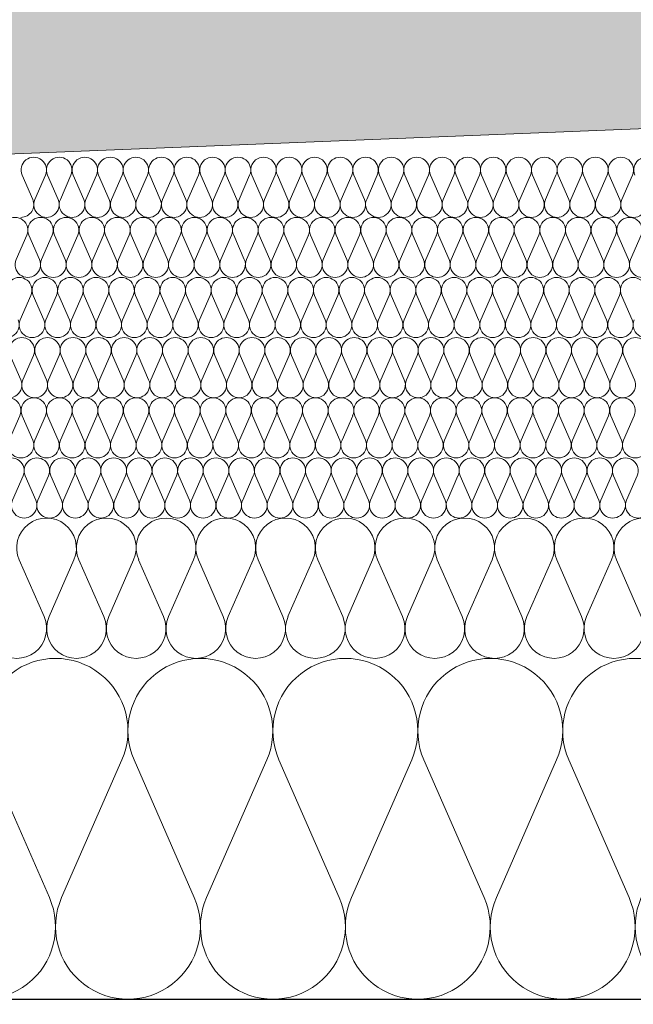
# Model space of a CAD drawing. Extents: x -547885 to -186295, y -25370 to 156194.
# Tile 36 of 256: x -515460 to -515154, y -7972 to -7481. Entities that reach past the tile are written whole.
import ezdxf

# ---------------------------------------------------------------- set-up
doc = ezdxf.new("R2010")
doc.units = 0
doc.header["$MEASUREMENT"] = 0
for name, color, linetype, lineweight in [('Arch stropy_Nr_Pióra__1', 7, 'Continuous', 25), ('INWENT KONST. DREWNIANA_Nr_Pióra__21', 7, 'Continuous', 9), ('INWENT WYMIARY_Nr_Pióra__21', 7, 'Continuous', 9), ('INWENT WYMIARY_Nr_Pióra__5', 7, 'Continuous', 13)]:
    doc.layers.add(name, color=color, linetype=linetype, lineweight=lineweight)
doc.layers.add('arch wypelnienia_Nr_Pióra__2', color=7, linetype='Continuous', lineweight=13, true_color=0x7f7f7f)
doc.layers.add('Inwent Izolacje_Nr_Pióra__2', color=7, linetype='Continuous', lineweight=13, true_color=0x7f7f7f)
doc.layers.add('Inwent Izolacje', color=7, linetype='Continuous')
doc.layers.add('INWENT WYMIARY', color=7, linetype='Continuous')
doc.styles.add('GENERATED_STYLE_2', font='txt')
doc.dimstyles.new('GENERATED_STYLE__11', dxfattribs={"dimtxt": 160.000002, "dimasz": 110.144928, "dimexe": 0.18, "dimexo": 40, "dimgap": 0.09, "dimtad": 1, "dimtih": 1, "dimtoh": 1, "dimdec": 0, "dimzin": 0, "dimdsep": 46, "dimtxsty": 'GENERATED_STYLE_2', "dimblk": 'ARROWHEAD_5', "dimblk1": 'ARROWHEAD_5', "dimblk2": 'ARROWHEAD_5', "dimcen": 0.09, "dimclrd": 7, "dimclre": 7, "dimclrt": 7, "dimazin": 0, "dimtfac": 1, "dimtdec": 4, "dimtmove": 0, "dimatfit": 3, "dimfxl": 0, "dimtolj": 1, "dimtzin": 0, "dimarcsym": 0})

# ---------------------------------------------------------------- blocks, each defined once
blk = doc.blocks.new('Izolacja cieplna 14_254', base_point=(-507889.55, -7969.58))
at = {"layer": 'Inwent Izolacje_Nr_Pióra__2', "linetype": 'Continuous'}
for p, q in [((-515445.37, -7918.92), (-515475.44, -7850.24)), ((-515409.24, -7850.24), (-515439.3, -7918.92)), ((-515373.1, -7918.92), (-515403.16, -7850.24)), ((-515336.96, -7850.24), (-515367.03, -7918.92)), ((-515300.82, -7918.92), (-515330.89, -7850.24)), ((-515264.68, -7850.24), (-515294.75, -7918.92)), ((-515228.55, -7918.92), (-515258.61, -7850.24)), ((-515192.41, -7850.24), (-515222.48, -7918.92)), ((-515156.27, -7918.92), (-515186.34, -7850.24))]:
    blk.add_line(p, q, dxfattribs=at)
for centre, start_param, end_param in [((-515442.34, -7835.73), 1.158003, 5.125183), ((-515370.06, -7835.73), 1.158003, 5.125183), ((-515297.79, -7835.73), 1.158003, 5.125183), ((-515225.51, -7835.73), 1.158003, 5.125183), ((-515153.24, -7835.73), 1.158003, 5.125183), ((-515478.47, -7933.42), 4.299595, 8.266774), ((-515406.2, -7933.42), 4.299595, 8.266774), ((-515333.92, -7933.42), 4.299595, 8.266774), ((-515261.65, -7933.42), 4.299595, 8.266774), ((-515189.37, -7933.42), 4.299595, 8.266774), ((-515117.1, -7933.42), 4.299595, 8.266774)]:
    blk.add_ellipse(centre, major_axis=(0, -36.15), ratio=0.999515, start_param=start_param, end_param=end_param, dxfattribs=at)
blk = doc.blocks.new('Izolacja cieplna 14_255', base_point=(-508759.55, -7799.58))
at = {"layer": 'Inwent Izolacje_Nr_Pióra__2', "linetype": 'Continuous'}
for p, q in [((-515448.04, -7778.72), (-515460.43, -7750.44)), ((-515433.15, -7750.44), (-515445.54, -7778.72)), ((-515418.25, -7778.72), (-515430.64, -7750.44)), ((-515403.36, -7750.44), (-515415.75, -7778.72)), ((-515388.46, -7778.72), (-515400.86, -7750.44)), ((-515373.57, -7750.44), (-515385.96, -7778.72)), ((-515358.68, -7778.72), (-515371.07, -7750.44)), ((-515343.78, -7750.44), (-515356.17, -7778.72)), ((-515328.89, -7778.72), (-515341.28, -7750.44)), ((-515314, -7750.44), (-515326.39, -7778.72)), ((-515299.1, -7778.72), (-515311.49, -7750.44)), ((-515284.21, -7750.44), (-515296.6, -7778.72)), ((-515269.32, -7778.72), (-515281.71, -7750.44)), ((-515254.42, -7750.44), (-515266.81, -7778.72)), ((-515239.53, -7778.72), (-515251.92, -7750.44)), ((-515224.63, -7750.44), (-515237.03, -7778.72)), ((-515209.74, -7778.72), (-515222.13, -7750.44)), ((-515194.85, -7750.44), (-515207.24, -7778.72)), ((-515179.95, -7778.72), (-515192.34, -7750.44)), ((-515165.06, -7750.44), (-515177.45, -7778.72)), ((-515150.17, -7778.72), (-515162.56, -7750.44))]:
    blk.add_line(p, q, dxfattribs=at)
for centre, start_param, end_param in [((-515446.79, -7744.47), 2.728799, 6.695979), ((-515417, -7744.47), 2.728799, 6.695979), ((-515387.21, -7744.47), 2.728799, 6.695979), ((-515357.43, -7744.47), 2.728799, 6.695979), ((-515327.64, -7744.47), 2.728799, 6.695979), ((-515297.85, -7744.47), 2.728799, 6.695979), ((-515268.06, -7744.47), 2.728799, 6.695979), ((-515238.28, -7744.47), 2.728799, 6.695979), ((-515208.49, -7744.47), 2.728799, 6.695979), ((-515178.7, -7744.47), 2.728799, 6.695979), ((-515148.92, -7744.47), 2.728799, 6.695979), ((-515461.68, -7784.69), 5.870392, 9.837571), ((-515431.89, -7784.69), 5.870392, 9.837571), ((-515402.11, -7784.69), 5.870392, 9.837571), ((-515372.32, -7784.69), 5.870392, 9.837571), ((-515342.53, -7784.69), 5.870392, 9.837571), ((-515312.74, -7784.69), 5.870392, 9.837571), ((-515282.96, -7784.69), 5.870392, 9.837571), ((-515253.17, -7784.69), 5.870392, 9.837571), ((-515223.38, -7784.69), 5.870392, 9.837571), ((-515193.6, -7784.69), 5.870392, 9.837571), ((-515163.81, -7784.69), 5.870392, 9.837571)]:
    blk.add_ellipse(centre, major_axis=(-14.89, 0), ratio=0.999587, start_param=start_param, end_param=end_param, dxfattribs=at)
blk = doc.blocks.new('Izolacja cieplna 14_256', base_point=(-509409.55, -7729.58))
at = {"layer": 'Inwent Izolacje_Nr_Pióra__2', "linetype": 'Continuous'}
for p, q in [((-515458.53, -7708.52), (-515463.84, -7720.64)), ((-515452.15, -7720.64), (-515457.46, -7708.52)), ((-515445.77, -7708.52), (-515451.08, -7720.64)), ((-515439.39, -7720.64), (-515444.69, -7708.52)), ((-515433.01, -7708.52), (-515438.31, -7720.64)), ((-515426.63, -7720.64), (-515431.93, -7708.52)), ((-515420.25, -7708.52), (-515425.55, -7720.64)), ((-515413.87, -7720.64), (-515419.17, -7708.52)), ((-515407.49, -7708.52), (-515412.79, -7720.64)), ((-515401.11, -7720.64), (-515406.41, -7708.52)), ((-515394.73, -7708.52), (-515400.03, -7720.64)), ((-515388.34, -7720.64), (-515393.65, -7708.52)), ((-515381.96, -7708.52), (-515387.27, -7720.64)), ((-515375.58, -7720.64), (-515380.89, -7708.52)), ((-515369.2, -7708.52), (-515374.51, -7720.64)), ((-515362.82, -7720.64), (-515368.13, -7708.52)), ((-515356.44, -7708.52), (-515361.75, -7720.64)), ((-515350.06, -7720.64), (-515355.37, -7708.52)), ((-515343.68, -7708.52), (-515348.99, -7720.64)), ((-515337.3, -7720.64), (-515342.61, -7708.52)), ((-515330.92, -7708.52), (-515336.23, -7720.64)), ((-515324.54, -7720.64), (-515329.85, -7708.52)), ((-515318.16, -7708.52), (-515323.47, -7720.64)), ((-515311.78, -7720.64), (-515317.09, -7708.52)), ((-515305.4, -7708.52), (-515310.71, -7720.64)), ((-515299.02, -7720.64), (-515304.33, -7708.52)), ((-515292.64, -7708.52), (-515297.95, -7720.64)), ((-515286.26, -7720.64), (-515291.57, -7708.52)), ((-515279.88, -7708.52), (-515285.19, -7720.64)), ((-515273.5, -7720.64), (-515278.81, -7708.52)), ((-515267.12, -7708.52), (-515272.43, -7720.64)), ((-515260.74, -7720.64), (-515266.05, -7708.52)), ((-515254.36, -7708.52), (-515259.67, -7720.64)), ((-515247.98, -7720.64), (-515253.29, -7708.52)), ((-515241.6, -7708.52), (-515246.91, -7720.64)), ((-515235.22, -7720.64), (-515240.53, -7708.52)), ((-515228.84, -7708.52), (-515234.15, -7720.64)), ((-515222.46, -7720.64), (-515227.77, -7708.52)), ((-515216.08, -7708.52), (-515221.39, -7720.64)), ((-515209.7, -7720.64), (-515215.01, -7708.52)), ((-515203.32, -7708.52), (-515208.63, -7720.64)), ((-515196.94, -7720.64), (-515202.25, -7708.52)), ((-515190.56, -7708.52), (-515195.87, -7720.64)), ((-515184.18, -7720.64), (-515189.49, -7708.52)), ((-515177.8, -7708.52), (-515183.11, -7720.64)), ((-515171.42, -7720.64), (-515176.73, -7708.52)), ((-515165.04, -7708.52), (-515170.35, -7720.64)), ((-515158.66, -7720.64), (-515163.97, -7708.52)), ((-515152.28, -7708.52), (-515157.59, -7720.64))]:
    blk.add_line(p, q, dxfattribs=at)
for centre, start_param, end_param in [((-515464.37, -7705.96), 1.158003, 5.125183), ((-515451.61, -7705.96), 1.158003, 5.125183), ((-515438.85, -7705.96), 1.158003, 5.125183), ((-515426.09, -7705.96), 1.158003, 5.125183), ((-515413.33, -7705.96), 1.158003, 5.125183), ((-515400.57, -7705.96), 1.158003, 5.125183), ((-515387.81, -7705.96), 1.158003, 5.125183), ((-515375.05, -7705.96), 1.158003, 5.125183), ((-515362.29, -7705.96), 1.158003, 5.125183), ((-515349.53, -7705.96), 1.158003, 5.125183), ((-515336.77, -7705.96), 1.158003, 5.125183), ((-515324.01, -7705.96), 1.158003, 5.125183), ((-515311.25, -7705.96), 1.158003, 5.125183), ((-515298.49, -7705.96), 1.158003, 5.125183), ((-515285.73, -7705.96), 1.158003, 5.125183), ((-515272.97, -7705.96), 1.158003, 5.125183), ((-515260.2, -7705.96), 1.158003, 5.125183), ((-515247.44, -7705.96), 1.158003, 5.125183), ((-515234.68, -7705.96), 1.158003, 5.125183), ((-515221.92, -7705.96), 1.158003, 5.125183), ((-515209.16, -7705.96), 1.158003, 5.125183), ((-515196.4, -7705.96), 1.158003, 5.125183), ((-515183.64, -7705.96), 1.158003, 5.125183), ((-515170.88, -7705.96), 1.158003, 5.125183), ((-515158.12, -7705.96), 1.158003, 5.125183), ((-515457.99, -7723.2), 4.299595, 8.266774), ((-515445.23, -7723.2), 4.299595, 8.266774), ((-515432.47, -7723.2), 4.299595, 8.266774), ((-515419.71, -7723.2), 4.299595, 8.266774), ((-515406.95, -7723.2), 4.299595, 8.266774), ((-515394.19, -7723.2), 4.299595, 8.266774), ((-515381.43, -7723.2), 4.299595, 8.266774), ((-515368.67, -7723.2), 4.299595, 8.266774), ((-515355.91, -7723.2), 4.299595, 8.266774), ((-515343.15, -7723.2), 4.299595, 8.266774), ((-515330.39, -7723.2), 4.299595, 8.266774), ((-515317.63, -7723.2), 4.299595, 8.266774), ((-515304.87, -7723.2), 4.299595, 8.266774), ((-515292.11, -7723.2), 4.299595, 8.266774), ((-515279.35, -7723.2), 4.299595, 8.266774), ((-515266.58, -7723.2), 4.299595, 8.266774), ((-515253.82, -7723.2), 4.299595, 8.266774), ((-515241.06, -7723.2), 4.299595, 8.266774), ((-515228.3, -7723.2), 4.299595, 8.266774), ((-515215.54, -7723.2), 4.299595, 8.266774), ((-515202.78, -7723.2), 4.299595, 8.266774), ((-515190.02, -7723.2), 4.299595, 8.266774), ((-515177.26, -7723.2), 4.299595, 8.266774), ((-515164.5, -7723.2), 4.299595, 8.266774), ((-515151.74, -7723.2), 4.299595, 8.266774)]:
    blk.add_ellipse(centre, major_axis=(0, -6.38), ratio=0.999979, start_param=start_param, end_param=end_param, dxfattribs=at)
blk = doc.blocks.new('Izolacja cieplna 14_257', base_point=(-510059.55, -7699.58))
at = {"layer": 'Inwent Izolacje_Nr_Pióra__2', "linetype": 'Continuous'}
for p, q in [((-515460.09, -7678.52), (-515465.4, -7690.64)), ((-515453.71, -7690.64), (-515459.02, -7678.52)), ((-515447.32, -7678.52), (-515452.63, -7690.64)), ((-515440.94, -7690.64), (-515446.25, -7678.52)), ((-515434.56, -7678.52), (-515439.87, -7690.64)), ((-515428.17, -7690.64), (-515433.49, -7678.52)), ((-515421.79, -7678.52), (-515427.1, -7690.64)), ((-515415.41, -7690.64), (-515420.72, -7678.52)), ((-515409.03, -7678.52), (-515414.34, -7690.64)), ((-515402.64, -7690.64), (-515407.95, -7678.52)), ((-515396.26, -7678.52), (-515401.57, -7690.64)), ((-515389.88, -7690.64), (-515395.19, -7678.52)), ((-515383.49, -7678.52), (-515388.8, -7690.64)), ((-515377.11, -7690.64), (-515382.42, -7678.52)), ((-515370.73, -7678.52), (-515376.04, -7690.64)), ((-515364.35, -7690.64), (-515369.66, -7678.52)), ((-515357.96, -7678.52), (-515363.27, -7690.64)), ((-515351.58, -7690.64), (-515356.89, -7678.52)), ((-515345.2, -7678.52), (-515350.51, -7690.64)), ((-515338.81, -7690.64), (-515344.12, -7678.52)), ((-515332.43, -7678.52), (-515337.74, -7690.64)), ((-515326.05, -7690.64), (-515331.36, -7678.52)), ((-515319.66, -7678.52), (-515324.97, -7690.64)), ((-515313.28, -7690.64), (-515318.59, -7678.52)), ((-515306.9, -7678.52), (-515312.21, -7690.64)), ((-515300.52, -7690.64), (-515305.83, -7678.52)), ((-515294.13, -7678.52), (-515299.44, -7690.64)), ((-515287.75, -7690.64), (-515293.06, -7678.52)), ((-515281.37, -7678.52), (-515286.68, -7690.64)), ((-515274.98, -7690.64), (-515280.29, -7678.52)), ((-515268.6, -7678.52), (-515273.91, -7690.64)), ((-515262.22, -7690.64), (-515267.53, -7678.52)), ((-515255.83, -7678.52), (-515261.15, -7690.64)), ((-515249.45, -7690.64), (-515254.76, -7678.52)), ((-515243.07, -7678.52), (-515248.38, -7690.64)), ((-515236.69, -7690.64), (-515242, -7678.52)), ((-515230.3, -7678.52), (-515235.61, -7690.64)), ((-515223.92, -7690.64), (-515229.23, -7678.52)), ((-515217.54, -7678.52), (-515222.85, -7690.64)), ((-515211.15, -7690.64), (-515216.46, -7678.52)), ((-515204.77, -7678.52), (-515210.08, -7690.64)), ((-515198.39, -7690.64), (-515203.7, -7678.52)), ((-515192, -7678.52), (-515197.32, -7690.64)), ((-515185.62, -7690.64), (-515190.93, -7678.52)), ((-515179.24, -7678.52), (-515184.55, -7690.64)), ((-515172.86, -7690.64), (-515178.17, -7678.52)), ((-515166.47, -7678.52), (-515171.78, -7690.64)), ((-515160.09, -7690.64), (-515165.4, -7678.52)), ((-515153.71, -7678.52), (-515159.02, -7690.64))]:
    blk.add_line(p, q, dxfattribs=at)
for centre, start_param, end_param in [((-515465.94, -7675.96), 2.728799, 6.695979), ((-515453.17, -7675.96), 2.728799, 6.695979), ((-515440.4, -7675.96), 2.728799, 6.695979), ((-515427.64, -7675.96), 2.728799, 6.695979), ((-515414.87, -7675.96), 2.728799, 6.695979), ((-515402.11, -7675.96), 2.728799, 6.695979), ((-515389.34, -7675.96), 2.728799, 6.695979), ((-515376.57, -7675.96), 2.728799, 6.695979), ((-515363.81, -7675.96), 2.728799, 6.695979), ((-515351.04, -7675.96), 2.728799, 6.695979), ((-515338.28, -7675.96), 2.728799, 6.695979), ((-515325.51, -7675.96), 2.728799, 6.695979), ((-515312.75, -7675.96), 2.728799, 6.695979), ((-515299.98, -7675.96), 2.728799, 6.695979), ((-515287.21, -7675.96), 2.728799, 6.695979), ((-515274.45, -7675.96), 2.728799, 6.695979), ((-515261.68, -7675.96), 2.728799, 6.695979), ((-515248.92, -7675.96), 2.728799, 6.695979), ((-515236.15, -7675.96), 2.728799, 6.695979), ((-515223.38, -7675.96), 2.728799, 6.695979), ((-515210.62, -7675.96), 2.728799, 6.695979), ((-515197.85, -7675.96), 2.728799, 6.695979), ((-515185.09, -7675.96), 2.728799, 6.695979), ((-515172.32, -7675.96), 2.728799, 6.695979), ((-515159.55, -7675.96), 2.728799, 6.695979), ((-515459.55, -7693.2), 5.870392, 9.837571), ((-515446.79, -7693.2), 5.870392, 9.837571), ((-515434.02, -7693.2), 5.870392, 9.837571), ((-515421.26, -7693.2), 5.870392, 9.837571), ((-515408.49, -7693.2), 5.870392, 9.837571), ((-515395.72, -7693.2), 5.870392, 9.837571), ((-515382.96, -7693.2), 5.870392, 9.837571), ((-515370.19, -7693.2), 5.870392, 9.837571), ((-515357.43, -7693.2), 5.870392, 9.837571), ((-515344.66, -7693.2), 5.870392, 9.837571), ((-515331.89, -7693.2), 5.870392, 9.837571), ((-515319.13, -7693.2), 5.870392, 9.837571), ((-515306.36, -7693.2), 5.870392, 9.837571), ((-515293.6, -7693.2), 5.870392, 9.837571), ((-515280.83, -7693.2), 5.870392, 9.837571), ((-515268.06, -7693.2), 5.870392, 9.837571), ((-515255.3, -7693.2), 5.870392, 9.837571), ((-515242.53, -7693.2), 5.870392, 9.837571), ((-515229.77, -7693.2), 5.870392, 9.837571), ((-515217, -7693.2), 5.870392, 9.837571), ((-515204.23, -7693.2), 5.870392, 9.837571), ((-515191.47, -7693.2), 5.870392, 9.837571), ((-515178.7, -7693.2), 5.870392, 9.837571), ((-515165.94, -7693.2), 5.870392, 9.837571), ((-515153.17, -7693.2), 5.870392, 9.837571)]:
    blk.add_ellipse(centre, major_axis=(-6.38, 0), ratio=0.999587, start_param=start_param, end_param=end_param, dxfattribs=at)
blk = doc.blocks.new('Izolacja cieplna 14_258', base_point=(-510709.55, -7669.58))
at = {"layer": 'Inwent Izolacje_Nr_Pióra__2', "linetype": 'Continuous'}
for p, q in [((-515459.63, -7660.64), (-515464.94, -7648.52)), ((-515453.26, -7648.52), (-515458.56, -7660.64)), ((-515446.88, -7660.64), (-515452.19, -7648.52)), ((-515440.51, -7648.52), (-515445.81, -7660.64)), ((-515434.13, -7660.64), (-515439.44, -7648.52)), ((-515427.76, -7648.52), (-515433.06, -7660.64)), ((-515421.38, -7660.64), (-515426.69, -7648.52)), ((-515415.01, -7648.52), (-515420.31, -7660.64)), ((-515408.63, -7660.64), (-515413.94, -7648.52)), ((-515402.26, -7648.52), (-515407.56, -7660.64)), ((-515395.88, -7660.64), (-515401.19, -7648.52)), ((-515389.51, -7648.52), (-515394.81, -7660.64)), ((-515383.13, -7660.64), (-515388.44, -7648.52)), ((-515376.76, -7648.52), (-515382.06, -7660.64)), ((-515370.38, -7660.64), (-515375.68, -7648.52)), ((-515364.01, -7648.52), (-515369.31, -7660.64)), ((-515357.63, -7660.64), (-515362.93, -7648.52)), ((-515351.26, -7648.52), (-515356.56, -7660.64)), ((-515344.88, -7660.64), (-515350.18, -7648.52)), ((-515338.5, -7648.52), (-515343.81, -7660.64)), ((-515332.13, -7660.64), (-515337.43, -7648.52)), ((-515325.75, -7648.52), (-515331.06, -7660.64)), ((-515319.38, -7660.64), (-515324.68, -7648.52)), ((-515313, -7648.52), (-515318.31, -7660.64)), ((-515306.63, -7660.64), (-515311.93, -7648.52)), ((-515300.25, -7648.52), (-515305.56, -7660.64)), ((-515293.88, -7660.64), (-515299.18, -7648.52)), ((-515287.5, -7648.52), (-515292.81, -7660.64)), ((-515281.13, -7660.64), (-515286.43, -7648.52)), ((-515274.75, -7648.52), (-515280.06, -7660.64)), ((-515268.38, -7660.64), (-515273.68, -7648.52)), ((-515262, -7648.52), (-515267.31, -7660.64)), ((-515255.63, -7660.64), (-515260.93, -7648.52)), ((-515249.25, -7648.52), (-515254.56, -7660.64)), ((-515242.88, -7660.64), (-515248.18, -7648.52)), ((-515236.5, -7648.52), (-515241.81, -7660.64)), ((-515230.13, -7660.64), (-515235.43, -7648.52)), ((-515223.75, -7648.52), (-515229.05, -7660.64)), ((-515217.38, -7660.64), (-515222.68, -7648.52)), ((-515211, -7648.52), (-515216.3, -7660.64)), ((-515204.62, -7660.64), (-515209.93, -7648.52)), ((-515198.25, -7648.52), (-515203.55, -7660.64)), ((-515191.87, -7660.64), (-515197.18, -7648.52)), ((-515185.5, -7648.52), (-515190.8, -7660.64)), ((-515179.12, -7660.64), (-515184.43, -7648.52)), ((-515172.75, -7648.52), (-515178.05, -7660.64)), ((-515166.37, -7660.64), (-515171.68, -7648.52)), ((-515160, -7648.52), (-515165.3, -7660.64)), ((-515153.62, -7660.64), (-515158.93, -7648.52))]:
    blk.add_line(p, q, dxfattribs=at)
for centre, start_param, end_param in [((-515459.1, -7645.96), 1.158003, 5.125183), ((-515446.35, -7645.96), 1.158003, 5.125183), ((-515433.6, -7645.96), 1.158003, 5.125183), ((-515420.85, -7645.96), 1.158003, 5.125183), ((-515408.1, -7645.96), 1.158003, 5.125183), ((-515395.35, -7645.96), 1.158003, 5.125183), ((-515382.6, -7645.96), 1.158003, 5.125183), ((-515369.85, -7645.96), 1.158003, 5.125183), ((-515357.09, -7645.96), 1.158003, 5.125183), ((-515344.34, -7645.96), 1.158003, 5.125183), ((-515331.59, -7645.96), 1.158003, 5.125183), ((-515318.84, -7645.96), 1.158003, 5.125183), ((-515306.09, -7645.96), 1.158003, 5.125183), ((-515293.34, -7645.96), 1.158003, 5.125183), ((-515280.59, -7645.96), 1.158003, 5.125183), ((-515267.84, -7645.96), 1.158003, 5.125183), ((-515255.09, -7645.96), 1.158003, 5.125183), ((-515242.34, -7645.96), 1.158003, 5.125183), ((-515229.59, -7645.96), 1.158003, 5.125183), ((-515216.84, -7645.96), 1.158003, 5.125183), ((-515204.09, -7645.96), 1.158003, 5.125183), ((-515191.34, -7645.96), 1.158003, 5.125183), ((-515178.59, -7645.96), 1.158003, 5.125183), ((-515165.84, -7645.96), 1.158003, 5.125183), ((-515153.09, -7645.96), 1.158003, 5.125183), ((-515465.47, -7663.2), 4.299595, 8.266774), ((-515452.72, -7663.2), 4.299595, 8.266774), ((-515439.97, -7663.2), 4.299595, 8.266774), ((-515427.22, -7663.2), 4.299595, 8.266774), ((-515414.47, -7663.2), 4.299595, 8.266774), ((-515401.72, -7663.2), 4.299595, 8.266774), ((-515388.97, -7663.2), 4.299595, 8.266774), ((-515376.22, -7663.2), 4.299595, 8.266774), ((-515363.47, -7663.2), 4.299595, 8.266774), ((-515350.72, -7663.2), 4.299595, 8.266774), ((-515337.97, -7663.2), 4.299595, 8.266774), ((-515325.22, -7663.2), 4.299595, 8.266774), ((-515312.47, -7663.2), 4.299595, 8.266774), ((-515299.72, -7663.2), 4.299595, 8.266774), ((-515286.97, -7663.2), 4.299595, 8.266774), ((-515274.22, -7663.2), 4.299595, 8.266774), ((-515261.47, -7663.2), 4.299595, 8.266774), ((-515248.72, -7663.2), 4.299595, 8.266774), ((-515235.97, -7663.2), 4.299595, 8.266774), ((-515223.21, -7663.2), 4.299595, 8.266774), ((-515210.46, -7663.2), 4.299595, 8.266774), ((-515197.71, -7663.2), 4.299595, 8.266774), ((-515184.96, -7663.2), 4.299595, 8.266774), ((-515172.21, -7663.2), 4.299595, 8.266774), ((-515159.46, -7663.2), 4.299595, 8.266774)]:
    blk.add_ellipse(centre, major_axis=(0, -6.38), ratio=0.999198, start_param=start_param, end_param=end_param, dxfattribs=at)
blk = doc.blocks.new('Izolacja cieplna 14_259', base_point=(-511409.55, -7639.58))
at = {"layer": 'Inwent Izolacje_Nr_Pióra__2', "linetype": 'Continuous'}
for p, q in [((-515454.57, -7618.52), (-515459.88, -7630.64)), ((-515448.19, -7630.64), (-515453.5, -7618.52)), ((-515441.81, -7618.52), (-515447.12, -7630.64)), ((-515435.43, -7630.64), (-515440.74, -7618.52)), ((-515429.06, -7618.52), (-515434.36, -7630.64)), ((-515422.68, -7630.64), (-515427.98, -7618.52)), ((-515416.3, -7618.52), (-515421.6, -7630.64)), ((-515409.92, -7630.64), (-515415.22, -7618.52)), ((-515403.54, -7618.52), (-515408.85, -7630.64)), ((-515397.16, -7630.64), (-515402.47, -7618.52)), ((-515390.78, -7618.52), (-515396.09, -7630.64)), ((-515384.4, -7630.64), (-515389.71, -7618.52)), ((-515378.02, -7618.52), (-515383.33, -7630.64)), ((-515371.64, -7630.64), (-515376.95, -7618.52)), ((-515365.26, -7618.52), (-515370.57, -7630.64)), ((-515358.88, -7630.64), (-515364.19, -7618.52)), ((-515352.5, -7618.52), (-515357.81, -7630.64)), ((-515346.12, -7630.64), (-515351.43, -7618.52)), ((-515339.74, -7618.52), (-515345.05, -7630.64)), ((-515333.37, -7630.64), (-515338.67, -7618.52)), ((-515326.99, -7618.52), (-515332.29, -7630.64)), ((-515320.61, -7630.64), (-515325.91, -7618.52)), ((-515314.23, -7618.52), (-515319.54, -7630.64)), ((-515307.85, -7630.64), (-515313.16, -7618.52)), ((-515301.47, -7618.52), (-515306.78, -7630.64)), ((-515295.09, -7630.64), (-515300.4, -7618.52)), ((-515288.71, -7618.52), (-515294.02, -7630.64)), ((-515282.33, -7630.64), (-515287.64, -7618.52)), ((-515275.95, -7618.52), (-515281.26, -7630.64)), ((-515269.57, -7630.64), (-515274.88, -7618.52)), ((-515263.19, -7618.52), (-515268.5, -7630.64)), ((-515256.81, -7630.64), (-515262.12, -7618.52)), ((-515250.43, -7618.52), (-515255.74, -7630.64)), ((-515244.06, -7630.64), (-515249.36, -7618.52)), ((-515237.68, -7618.52), (-515242.98, -7630.64)), ((-515231.3, -7630.64), (-515236.6, -7618.52)), ((-515224.92, -7618.52), (-515230.22, -7630.64)), ((-515218.54, -7630.64), (-515223.85, -7618.52)), ((-515212.16, -7618.52), (-515217.47, -7630.64)), ((-515205.78, -7630.64), (-515211.09, -7618.52)), ((-515199.4, -7618.52), (-515204.71, -7630.64)), ((-515193.02, -7630.64), (-515198.33, -7618.52)), ((-515186.64, -7618.52), (-515191.95, -7630.64)), ((-515180.26, -7630.64), (-515185.57, -7618.52)), ((-515173.88, -7618.52), (-515179.19, -7630.64)), ((-515167.5, -7630.64), (-515172.81, -7618.52)), ((-515161.12, -7618.52), (-515166.43, -7630.64)), ((-515154.74, -7630.64), (-515160.05, -7618.52))]:
    blk.add_line(p, q, dxfattribs=at)
for centre, start_param, end_param in [((-515460.42, -7615.96), 1.158003, 5.125183), ((-515447.66, -7615.96), 1.158003, 5.125183), ((-515434.9, -7615.96), 1.158003, 5.125183), ((-515422.14, -7615.96), 1.158003, 5.125183), ((-515409.38, -7615.96), 1.158003, 5.125183), ((-515396.62, -7615.96), 1.158003, 5.125183), ((-515383.86, -7615.96), 1.158003, 5.125183), ((-515371.11, -7615.96), 1.158003, 5.125183), ((-515358.35, -7615.96), 1.158003, 5.125183), ((-515345.59, -7615.96), 1.158003, 5.125183), ((-515332.83, -7615.96), 1.158003, 5.125183), ((-515320.07, -7615.96), 1.158003, 5.125183), ((-515307.31, -7615.96), 1.158003, 5.125183), ((-515294.55, -7615.96), 1.158003, 5.125183), ((-515281.8, -7615.96), 1.158003, 5.125183), ((-515269.04, -7615.96), 1.158003, 5.125183), ((-515256.28, -7615.96), 1.158003, 5.125183), ((-515243.52, -7615.96), 1.158003, 5.125183), ((-515230.76, -7615.96), 1.158003, 5.125183), ((-515218, -7615.96), 1.158003, 5.125183), ((-515205.24, -7615.96), 1.158003, 5.125183), ((-515192.48, -7615.96), 1.158003, 5.125183), ((-515179.73, -7615.96), 1.158003, 5.125183), ((-515166.97, -7615.96), 1.158003, 5.125183), ((-515154.21, -7615.96), 1.158003, 5.125183), ((-515466.79, -7633.2), 4.299595, 8.266774), ((-515454.04, -7633.2), 4.299595, 8.266774), ((-515441.28, -7633.2), 4.299595, 8.266774), ((-515428.52, -7633.2), 4.299595, 8.266774), ((-515415.76, -7633.2), 4.299595, 8.266774), ((-515403, -7633.2), 4.299595, 8.266774), ((-515390.24, -7633.2), 4.299595, 8.266774), ((-515377.48, -7633.2), 4.299595, 8.266774), ((-515364.73, -7633.2), 4.299595, 8.266774), ((-515351.97, -7633.2), 4.299595, 8.266774), ((-515339.21, -7633.2), 4.299595, 8.266774), ((-515326.45, -7633.2), 4.299595, 8.266774), ((-515313.69, -7633.2), 4.299595, 8.266774), ((-515300.93, -7633.2), 4.299595, 8.266774), ((-515288.17, -7633.2), 4.299595, 8.266774), ((-515275.42, -7633.2), 4.299595, 8.266774), ((-515262.66, -7633.2), 4.299595, 8.266774), ((-515249.9, -7633.2), 4.299595, 8.266774), ((-515237.14, -7633.2), 4.299595, 8.266774), ((-515224.38, -7633.2), 4.299595, 8.266774), ((-515211.62, -7633.2), 4.299595, 8.266774), ((-515198.86, -7633.2), 4.299595, 8.266774), ((-515186.11, -7633.2), 4.299595, 8.266774), ((-515173.35, -7633.2), 4.299595, 8.266774), ((-515160.59, -7633.2), 4.299595, 8.266774), ((-515147.83, -7633.2), 4.299595, 8.266774)]:
    blk.add_ellipse(centre, major_axis=(0, -6.38), ratio=0.999838, start_param=start_param, end_param=end_param, dxfattribs=at)
blk = doc.blocks.new('Izolacja cieplna 14_260', base_point=(-512059.55, -7609.58))
at = {"layer": 'Inwent Izolacje_Nr_Pióra__2', "linetype": 'Continuous'}
for p, q in [((-515456.71, -7588.52), (-515462.02, -7600.64)), ((-515450.32, -7600.64), (-515455.63, -7588.52)), ((-515443.94, -7588.52), (-515449.25, -7600.64)), ((-515437.55, -7600.64), (-515442.86, -7588.52)), ((-515431.17, -7588.52), (-515436.48, -7600.64)), ((-515424.78, -7600.64), (-515430.09, -7588.52)), ((-515418.4, -7588.52), (-515423.71, -7600.64)), ((-515412.01, -7600.64), (-515417.32, -7588.52)), ((-515405.63, -7588.52), (-515410.94, -7600.64)), ((-515399.24, -7600.64), (-515404.56, -7588.52)), ((-515392.86, -7588.52), (-515398.17, -7600.64)), ((-515386.47, -7600.64), (-515391.79, -7588.52)), ((-515380.09, -7588.52), (-515385.4, -7600.64)), ((-515373.71, -7600.64), (-515379.02, -7588.52)), ((-515367.32, -7588.52), (-515372.63, -7600.64)), ((-515360.94, -7600.64), (-515366.25, -7588.52)), ((-515354.55, -7588.52), (-515359.86, -7600.64)), ((-515348.17, -7600.64), (-515353.48, -7588.52)), ((-515341.78, -7588.52), (-515347.09, -7600.64)), ((-515335.4, -7600.64), (-515340.71, -7588.52)), ((-515329.01, -7588.52), (-515334.33, -7600.64)), ((-515322.63, -7600.64), (-515327.94, -7588.52)), ((-515316.24, -7588.52), (-515321.56, -7600.64)), ((-515309.86, -7600.64), (-515315.17, -7588.52)), ((-515303.47, -7588.52), (-515308.79, -7600.64)), ((-515297.09, -7600.64), (-515302.4, -7588.52)), ((-515290.71, -7588.52), (-515296.02, -7600.64)), ((-515284.32, -7600.64), (-515289.63, -7588.52)), ((-515277.94, -7588.52), (-515283.25, -7600.64)), ((-515271.55, -7600.64), (-515276.86, -7588.52)), ((-515265.17, -7588.52), (-515270.48, -7600.64)), ((-515258.78, -7600.64), (-515264.09, -7588.52)), ((-515252.4, -7588.52), (-515257.71, -7600.64)), ((-515246.01, -7600.64), (-515251.32, -7588.52)), ((-515239.63, -7588.52), (-515244.94, -7600.64)), ((-515233.24, -7600.64), (-515238.56, -7588.52)), ((-515226.86, -7588.52), (-515232.17, -7600.64)), ((-515220.47, -7600.64), (-515225.79, -7588.52)), ((-515214.09, -7588.52), (-515219.4, -7600.64)), ((-515207.71, -7600.64), (-515213.02, -7588.52)), ((-515201.32, -7588.52), (-515206.63, -7600.64)), ((-515194.94, -7600.64), (-515200.25, -7588.52)), ((-515188.55, -7588.52), (-515193.86, -7600.64)), ((-515182.17, -7600.64), (-515187.48, -7588.52)), ((-515175.78, -7588.52), (-515181.09, -7600.64)), ((-515169.4, -7600.64), (-515174.71, -7588.52)), ((-515163.01, -7588.52), (-515168.33, -7600.64)), ((-515156.63, -7600.64), (-515161.94, -7588.52)), ((-515150.24, -7588.52), (-515155.56, -7600.64))]:
    blk.add_line(p, q, dxfattribs=at)
for centre, start_param, end_param in [((-515462.55, -7585.96), 2.728799, 6.695979), ((-515449.78, -7585.96), 2.728799, 6.695979), ((-515437.02, -7585.96), 2.728799, 6.695979), ((-515424.25, -7585.96), 2.728799, 6.695979), ((-515411.48, -7585.96), 2.728799, 6.695979), ((-515398.71, -7585.96), 2.728799, 6.695979), ((-515385.94, -7585.96), 2.728799, 6.695979), ((-515373.17, -7585.96), 2.728799, 6.695979), ((-515360.4, -7585.96), 2.728799, 6.695979), ((-515347.63, -7585.96), 2.728799, 6.695979), ((-515334.86, -7585.96), 2.728799, 6.695979), ((-515322.09, -7585.96), 2.728799, 6.695979), ((-515309.32, -7585.96), 2.728799, 6.695979), ((-515296.55, -7585.96), 2.728799, 6.695979), ((-515283.78, -7585.96), 2.728799, 6.695979), ((-515271.02, -7585.96), 2.728799, 6.695979), ((-515258.25, -7585.96), 2.728799, 6.695979), ((-515245.48, -7585.96), 2.728799, 6.695979), ((-515232.71, -7585.96), 2.728799, 6.695979), ((-515219.94, -7585.96), 2.728799, 6.695979), ((-515207.17, -7585.96), 2.728799, 6.695979), ((-515194.4, -7585.96), 2.728799, 6.695979), ((-515181.63, -7585.96), 2.728799, 6.695979), ((-515168.86, -7585.96), 2.728799, 6.695979), ((-515156.09, -7585.96), 2.728799, 6.695979), ((-515456.17, -7603.2), 5.870392, 9.837571), ((-515443.4, -7603.2), 5.870392, 9.837571), ((-515430.63, -7603.2), 5.870392, 9.837571), ((-515417.86, -7603.2), 5.870392, 9.837571), ((-515405.09, -7603.2), 5.870392, 9.837571), ((-515392.32, -7603.2), 5.870392, 9.837571), ((-515379.55, -7603.2), 5.870392, 9.837571), ((-515366.78, -7603.2), 5.870392, 9.837571), ((-515354.02, -7603.2), 5.870392, 9.837571), ((-515341.25, -7603.2), 5.870392, 9.837571), ((-515328.48, -7603.2), 5.870392, 9.837571), ((-515315.71, -7603.2), 5.870392, 9.837571), ((-515302.94, -7603.2), 5.870392, 9.837571), ((-515290.17, -7603.2), 5.870392, 9.837571), ((-515277.4, -7603.2), 5.870392, 9.837571), ((-515264.63, -7603.2), 5.870392, 9.837571), ((-515251.86, -7603.2), 5.870392, 9.837571), ((-515239.09, -7603.2), 5.870392, 9.837571), ((-515226.32, -7603.2), 5.870392, 9.837571), ((-515213.55, -7603.2), 5.870392, 9.837571), ((-515200.78, -7603.2), 5.870392, 9.837571), ((-515188.02, -7603.2), 5.870392, 9.837571), ((-515175.25, -7603.2), 5.870392, 9.837571), ((-515162.48, -7603.2), 5.870392, 9.837571), ((-515149.71, -7603.2), 5.870392, 9.837571)]:
    blk.add_ellipse(centre, major_axis=(-6.38, 0), ratio=0.999331, start_param=start_param, end_param=end_param, dxfattribs=at)
blk = doc.blocks.new('Izolacja cieplna 14_261', base_point=(-512709.55, -7579.58))
at = {"layer": 'Inwent Izolacje_Nr_Pióra__2', "linetype": 'Continuous'}
for p, q in [((-515453.72, -7570.64), (-515459.02, -7558.52)), ((-515447.36, -7558.52), (-515452.65, -7570.64)), ((-515440.99, -7570.64), (-515446.29, -7558.52)), ((-515434.63, -7558.52), (-515439.92, -7570.64)), ((-515428.26, -7570.64), (-515433.56, -7558.52)), ((-515421.89, -7558.52), (-515427.19, -7570.64)), ((-515415.53, -7570.64), (-515420.82, -7558.52)), ((-515409.16, -7558.52), (-515414.46, -7570.64)), ((-515402.8, -7570.64), (-515408.09, -7558.52)), ((-515396.43, -7558.52), (-515401.73, -7570.64)), ((-515390.07, -7570.64), (-515395.36, -7558.52)), ((-515383.7, -7558.52), (-515389, -7570.64)), ((-515377.33, -7570.64), (-515382.63, -7558.52)), ((-515370.97, -7558.52), (-515376.26, -7570.64)), ((-515364.6, -7570.64), (-515369.9, -7558.52)), ((-515358.24, -7558.52), (-515363.53, -7570.64)), ((-515351.87, -7570.64), (-515357.17, -7558.52)), ((-515345.51, -7558.52), (-515350.8, -7570.64)), ((-515339.14, -7570.64), (-515344.44, -7558.52)), ((-515332.77, -7558.52), (-515338.07, -7570.64)), ((-515326.41, -7570.64), (-515331.7, -7558.52)), ((-515320.04, -7558.52), (-515325.34, -7570.64)), ((-515313.68, -7570.64), (-515318.97, -7558.52)), ((-515307.31, -7558.52), (-515312.61, -7570.64)), ((-515300.94, -7570.64), (-515306.24, -7558.52)), ((-515294.58, -7558.52), (-515299.88, -7570.64)), ((-515288.21, -7570.64), (-515293.51, -7558.52)), ((-515281.85, -7558.52), (-515287.14, -7570.64)), ((-515275.48, -7570.64), (-515280.78, -7558.52)), ((-515269.12, -7558.52), (-515274.41, -7570.64)), ((-515262.75, -7570.64), (-515268.05, -7558.52)), ((-515256.38, -7558.52), (-515261.68, -7570.64)), ((-515250.02, -7570.64), (-515255.32, -7558.52)), ((-515243.65, -7558.52), (-515248.95, -7570.64)), ((-515237.29, -7570.64), (-515242.58, -7558.52)), ((-515230.92, -7558.52), (-515236.22, -7570.64)), ((-515224.56, -7570.64), (-515229.85, -7558.52)), ((-515218.19, -7558.52), (-515223.49, -7570.64)), ((-515211.82, -7570.64), (-515217.12, -7558.52)), ((-515205.46, -7558.52), (-515210.76, -7570.64)), ((-515199.09, -7570.64), (-515204.39, -7558.52)), ((-515192.73, -7558.52), (-515198.02, -7570.64)), ((-515186.36, -7570.64), (-515191.66, -7558.52)), ((-515180, -7558.52), (-515185.29, -7570.64)), ((-515173.63, -7570.64), (-515178.93, -7558.52)), ((-515167.26, -7558.52), (-515172.56, -7570.64)), ((-515160.9, -7570.64), (-515166.19, -7558.52)), ((-515154.53, -7558.52), (-515159.83, -7570.64))]:
    blk.add_line(p, q, dxfattribs=at)
for centre, start_param, end_param in [((-515453.19, -7555.96), 1.158003, 5.125183), ((-515440.46, -7555.96), 1.158003, 5.125183), ((-515427.72, -7555.96), 1.158003, 5.125183), ((-515414.99, -7555.96), 1.158003, 5.125183), ((-515402.26, -7555.96), 1.158003, 5.125183), ((-515389.53, -7555.96), 1.158003, 5.125183), ((-515376.8, -7555.96), 1.158003, 5.125183), ((-515364.07, -7555.96), 1.158003, 5.125183), ((-515351.34, -7555.96), 1.158003, 5.125183), ((-515338.6, -7555.96), 1.158003, 5.125183), ((-515325.87, -7555.96), 1.158003, 5.125183), ((-515313.14, -7555.96), 1.158003, 5.125183), ((-515300.41, -7555.96), 1.158003, 5.125183), ((-515287.68, -7555.96), 1.158003, 5.125183), ((-515274.95, -7555.96), 1.158003, 5.125183), ((-515262.22, -7555.96), 1.158003, 5.125183), ((-515249.48, -7555.96), 1.158003, 5.125183), ((-515236.75, -7555.96), 1.158003, 5.125183), ((-515224.02, -7555.96), 1.158003, 5.125183), ((-515211.29, -7555.96), 1.158003, 5.125183), ((-515198.56, -7555.96), 1.158003, 5.125183), ((-515185.83, -7555.96), 1.158003, 5.125183), ((-515173.1, -7555.96), 1.158003, 5.125183), ((-515160.36, -7555.96), 1.158003, 5.125183), ((-515147.63, -7555.96), 1.158003, 5.125183), ((-515459.55, -7573.2), 0, 1.983589), ((-515446.82, -7573.2), 4.299595, 8.266774), ((-515434.09, -7573.2), 4.299595, 8.266774), ((-515421.36, -7573.2), 4.299595, 8.266774), ((-515408.63, -7573.2), 4.299595, 8.266774), ((-515395.9, -7573.2), 4.299595, 8.266774), ((-515383.16, -7573.2), 4.299595, 8.266774), ((-515370.43, -7573.2), 4.299595, 8.266774), ((-515357.7, -7573.2), 4.299595, 8.266774), ((-515344.97, -7573.2), 4.299595, 8.266774), ((-515332.24, -7573.2), 4.299595, 8.266774), ((-515319.51, -7573.2), 4.299595, 8.266774), ((-515306.78, -7573.2), 4.299595, 8.266774), ((-515294.04, -7573.2), 4.299595, 8.266774), ((-515281.31, -7573.2), 4.299595, 8.266774), ((-515268.58, -7573.2), 4.299595, 8.266774), ((-515255.85, -7573.2), 4.299595, 8.266774), ((-515243.12, -7573.2), 4.299595, 8.266774), ((-515230.39, -7573.2), 4.299595, 8.266774), ((-515217.66, -7573.2), 4.299595, 8.266774), ((-515204.92, -7573.2), 4.299595, 8.266774), ((-515192.19, -7573.2), 4.299595, 8.266774), ((-515179.46, -7573.2), 4.299595, 8.266774), ((-515166.73, -7573.2), 4.299595, 8.266774), ((-515154, -7573.2), 4.299595, 8.266774)]:
    blk.add_ellipse(centre, major_axis=(0, -6.38), ratio=0.997711, start_param=start_param, end_param=end_param, dxfattribs=at)
blk = doc.blocks.new('*D903')
at = {"layer": 'INWENT WYMIARY_Nr_Pióra__5', "linetype": 'Continuous'}
for points in [[(-517708.7, -7638.18), (-517674.98, -7749.08), (-517734.95, -7751.08)], [(-517702.05, -7969.58), (-517732.8, -7857.82), (-517672.81, -7857.42)]]:
    blk.add_hatch(color=256, dxfattribs=at).paths.add_polyline_path(points, flags=0)
for p, q in [((-517708.7, -7638.18), (-517734.95, -7751.08)), ((-517708.7, -7638.18), (-517674.98, -7749.08)), ((-517674.98, -7749.08), (-517734.95, -7751.08)), ((-517732.8, -7857.82), (-517672.81, -7857.42)), ((-517702.05, -7969.58), (-517732.8, -7857.82)), ((-517702.05, -7969.58), (-517672.81, -7857.42))]:
    blk.add_line(p, q, dxfattribs=at)
blk.add_arc((-525960.6, -7969.58), 8258.56, 0.776767, 1.523015, dxfattribs=at)
at = {"layer": 'INWENT WYMIARY_Nr_Pióra__21', "insert": (-517543.74, -7880.63), "char_height": 160, "attachment_point": 7, "style": 'GENERATED_STYLE_2'}
blk.add_mtext('{2,30°}', dxfattribs=at)
blk = doc.blocks.new('ARROWHEAD_5')
at = {"color": 0, "linetype": 'Continuous', "lineweight": 0}
blk.add_line((0, 0), (-1, 0), dxfattribs=at)
blk.add_solid([(-1, 0.2679), (0, 0), (-1, -0.2679), (-1, 0.2679)], dxfattribs=at)
blk = doc.blocks.new('*D904')
at = {"layer": 'INWENT WYMIARY_Nr_Pióra__5', "linetype": 'Continuous'}
for points in [[(-511514.75, -7603.27), (-511489.09, -7716.31), (-511549.04, -7713.99)], [(-511523.09, -7969.58), (-511552.31, -7857.41), (-511492.31, -7857.83)]]:
    blk.add_hatch(color=256, dxfattribs=at).paths.add_polyline_path(points, flags=0)
for p, q in [((-511514.75, -7603.27), (-511549.04, -7713.99)), ((-511514.75, -7603.27), (-511489.09, -7716.31)), ((-511489.09, -7716.31), (-511549.04, -7713.99)), ((-511523.09, -7969.58), (-511552.31, -7857.41)), ((-511552.31, -7857.41), (-511492.31, -7857.83)), ((-511523.09, -7969.58), (-511492.31, -7857.83))]:
    blk.add_line(p, q, dxfattribs=at)
blk.add_arc((-503474.8, -7969.58), 8048.28, 178.18843, 179.202939, dxfattribs=at)
at = {"layer": 'INWENT WYMIARY_Nr_Pióra__21', "insert": (-512129.72, -7862.74), "char_height": 160, "attachment_point": 7, "style": 'GENERATED_STYLE_2'}
blk.add_mtext('{2,61°}', dxfattribs=at)

msp = doc.modelspace()

# ---------------------------------------------------------------- hatches: boundary and pattern name
at = {"layer": 'arch wypelnienia_Nr_Pióra__2', "linetype": 'Continuous'}
msp.add_hatch(color=256, dxfattribs=at).paths.add_polyline_path([(-519999.55, -7730.18), (-514009.41, -7489.61), (-514008.87, -7489.64), (-507719.55, -7776.19), (-507719.55, -7819.58), (-507739.55, -7819.58, 0.617181), (-507619.7, -7879.69), (-507619.7, -7580.53), (-514008.87, -7289.43), (-519999.55, -7530.02)], flags=0)

# ---------------------------------------------------------------- linework, layer by layer
at = {"layer": 'Arch stropy_Nr_Pióra__1', "linetype": 'Continuous'}
msp.add_line((-519959.55, -7969.58), (-507889.55, -7969.58), dxfattribs=at)
at = {"layer": 'INWENT KONST. DREWNIANA_Nr_Pióra__21', "linetype": 'Continuous'}
msp.add_line((-520139.55, -7735.8), (-514009.41, -7489.61), dxfattribs=at)

# ---------------------------------------------------------------- block references
at = {"layer": 'Inwent Izolacje', "color": 104, "linetype": 'Continuous', "lineweight": 13, "true_color": 0x029e21}
for name, p in [('Izolacja cieplna 14_261', (-512709.55, -7579.58)), ('Izolacja cieplna 14_260', (-512059.55, -7609.58)), ('Izolacja cieplna 14_259', (-511409.55, -7639.58)), ('Izolacja cieplna 14_258', (-510709.55, -7669.58)), ('Izolacja cieplna 14_257', (-510059.55, -7699.58)), ('Izolacja cieplna 14_256', (-509409.55, -7729.58)), ('Izolacja cieplna 14_255', (-508759.55, -7799.58)), ('Izolacja cieplna 14_254', (-507889.55, -7969.58))]:
    msp.add_blockref(name, p, dxfattribs=at)

# ---------------------------------------------------------------- dimensions: what is measured, and where the dimension line sits
at = {"layer": 'INWENT WYMIARY', "linetype": 'Continuous'}
for base, center, p2, picture, middle in [((-517703.71, -7803.85), (-525960.6, -7969.58), (-507889.55, -7969.58), '*D903', (-517287.01, -7800.63)), ((-511521, -7786.38), (-503474.8, -7969.58), (-519959.55, -7969.58), '*D904', (-511872.98, -7782.74))]:
    dim = msp.add_angular_dim_3p(base=base, center=center, p1=(-514009.41, -7489.61), p2=p2, dimstyle='GENERATED_STYLE__11', dxfattribs=at)
    dim.commit()
    dim.dimension.update_dxf_attribs({"geometry": picture, "text_midpoint": middle, "dimtype": 165})

doc.saveas('drawing.dxf')
